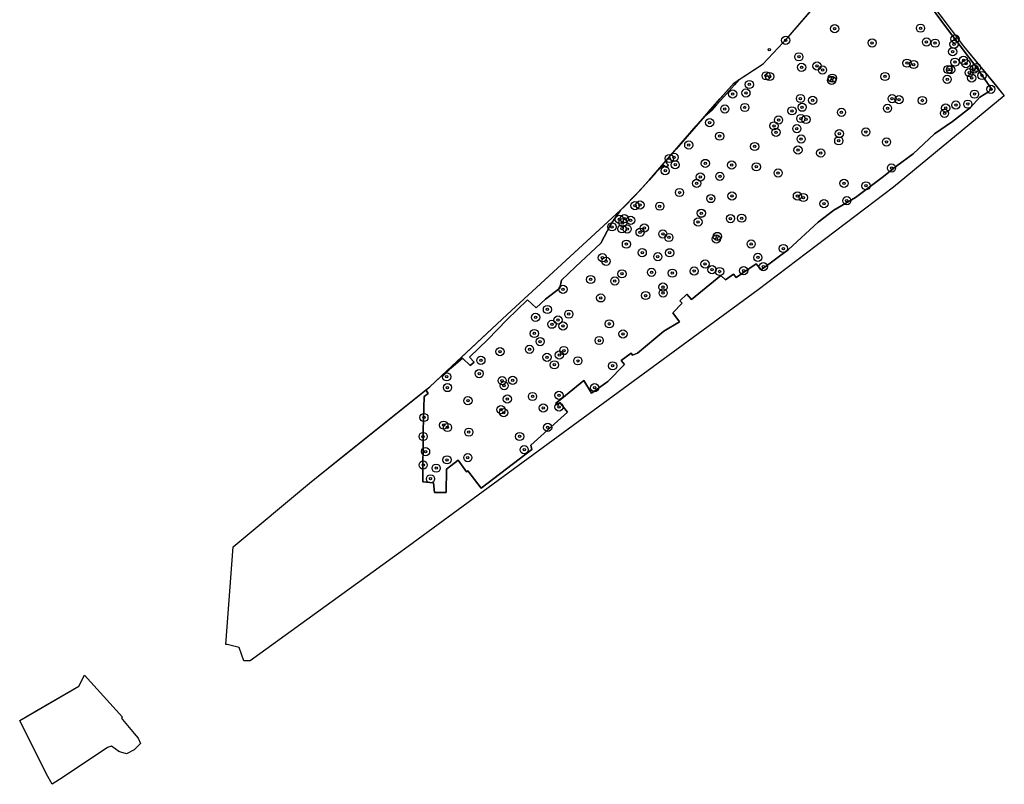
# Model space of a CAD drawing. Header units: inches. Extents: x 149088 to 149676, y 416771 to 417457.
# Tile 1 of 4: x 149255 to 149676, y 416771 to 417097. Entities that reach past the tile are written whole.
import ezdxf

# ---------------------------------------------------------------- set-up
doc = ezdxf.new("R2010")
doc.units = ezdxf.units.IN
doc.header["$MEASUREMENT"] = 0
doc.header["$PDMODE"] = 33
doc.header["$PDSIZE"] = -3
for name, color, linetype in [('Niet gedetecteerde gebieden (D-gebied) (ca. 16.585 m2)', 1, 'Continuous'), ('Onderzoeksgebied Casterens Hoeve West (ca. 53.887 m2)', 5, 'Continuous'), ('Significante objecten binnen onderzoeksgebied CHW', 3, 'Continuous'), ('Significante objecten buiten onderzoeksgebied CHW', 1, 'Continuous'), ('Veiligheidsmarge objecten CHW', 6, 'Continuous'), ('Vrijgegeven gebieden (A+B gebied) (ca. 36.023 m2)', 3, 'Continuous')]:
    doc.layers.add(name, color=color, linetype=linetype)

msp = doc.modelspace()

# ---------------------------------------------------------------- linework, layer by layer
at = {"layer": 'Niet gedetecteerde gebieden (D-gebied) (ca. 16.585 m2)'}
msp.add_lwpolyline([(149633.15, 417120.03), (149658.72, 417086.14), (149671.59, 417070.43), (149676.12, 417064.9), (149628.76, 417025.8), (149570.94, 416981.97), (149421.42, 416872.25), (149353.89, 416823.46), (149351.24, 416823.46), (149349.21, 416829.19), (149344.08, 416830.43), (149343.95, 416830.46), (149343.52, 416830.37), (149346.69, 416872.16), (149379.29, 416899.4), (149391.09, 416908.86), (149392.01, 416909.59), (149428.99, 416939.22), (149429.99, 416937.64), (149428.29, 416936.43), (149427.84, 416921.86), (149427.74, 416899.87), (149432.19, 416899.48), (149432.67, 416895.32), (149437.69, 416895.42), (149437.79, 416905.28), (149442.82, 416909.14), (149446.34, 416904.24), (149446.88, 416904.64), (149452.68, 416897.23), (149474.32, 416913.78), (149473.9, 416915.54), (149489.45, 416929.76), (149486.29, 416933.78), (149485.18, 416932.76), (149484.55, 416933.49), (149487.07, 416935.55), (149496.54, 416943.16), (149499.73, 416937.8), (149506.76, 416942.8), (149513.92, 416950.05), (149512.48, 416951.81), (149516.67, 416954.87), (149517.34, 416954.06), (149519.37, 416954.87), (149530.68, 416964.24), (149537.39, 416968.3), (149534.46, 416972.08), (149538.47, 416976.27), (149537.52, 416977.26), (149540.49, 416980.14), (149542.43, 416977.8), (149554.95, 416988.07), (149557.02, 416986.27), (149560.49, 416988.65), (149561.57, 416987.17), (149570.09, 416993.02), (149572.2, 416990.5), (149583.91, 416999.24), (149596.57, 417010.86), (149603.28, 417015.99), (149612.6, 417021.4), (149623.95, 417029.95), (149630.21, 417034.91), (149637.19, 417040.13), (149646.34, 417048.64), (149654.04, 417053.87), (149661.74, 417059.9), (149665.61, 417064.32), (149669.35, 417066.52), (149670.61, 417067.79), (149663.95, 417077.33), (149650.57, 417095.08), (149636.74, 417114.04)], dxfattribs=at)
for points in [[(149548.11, 417056.16), (149535.9, 417042.13), (149544.47, 417052.05)], [(149527.2, 417032.06), (149531.82, 417037.41), (149531.75, 417036.15), (149532.62, 417035.25), (149531.69, 417034.39), (149530.48, 417035.16)], [(149520.42, 417024.43), (149527.03, 417031.89), (149527.2, 417032.06), (149524.36, 417028.77)], [(149512.18, 417016.07), (149520.42, 417024.43), (149517.91, 417021.66), (149513.88, 417017.64)], [(149512.18, 417016.07), (149507.89, 417009.78), (149503.7, 417001.89), (149492.89, 416991.85), (149486.92, 416986.12), (149486.26, 416982.62), (149480.1, 416977.95), (149476.11, 416974.26), (149472.35, 416977.75), (149463.57, 416969.11), (149455.42, 416960.77), (149447.57, 416953.18), (149449.61, 416951.08), (149447.91, 416949.69), (149444.6, 416952.78), (149439.64, 416948.47), (149436.21, 416945.05), (149435.6, 416945.17), (149463.72, 416971.49)]]:
    msp.add_lwpolyline(points, close=True, dxfattribs=at)
for points in [[(149562.91, 417071.87, 0), (149560.86, 417069.5, 0), (149557.62, 417065.9, 0), (149553.19, 417060.98, 0), (149551.11, 417058.66, 0), (149548.11, 417056.17, 0), (149550.65, 417059.04, 0), (149554.62, 417063.52, 0), (149557.15, 417066.38, 0), (149560.77, 417070.47, 0)], [(149261.74, 416801.68, 0), (149266.17, 416804.24, 0), (149280.69, 416812.66, 0), (149283.19, 416817.34, 0), (149299.39, 416799.32, 0), (149298.89, 416799.01, 0), (149299.41, 416798.39, 0), (149304.4, 416792.37, 0), (149306.02, 416790.42, 0), (149307.04, 416788.13, 0), (149304.39, 416785.45, 0), (149301.13, 416783.73, 0), (149298.72, 416784.44, 0), (149297.87, 416784.69, 0), (149294.61, 416786.98, 0), (149292.99, 416786.41, 0), (149274.04, 416773.8, 0), (149269.39, 416770.7, 0), (149266.92, 416775.1, 0), (149255.46, 416798.03, 0)]]:
    msp.add_polyline3d(points, close=True, dxfattribs=at)
at = {"layer": 'Onderzoeksgebied Casterens Hoeve West (ca. 53.887 m2)'}
msp.add_lwpolyline([(149633.15, 417120.03), (149658.72, 417086.14), (149676.12, 417064.9), (149628.76, 417025.8), (149570.94, 416981.97), (149421.42, 416872.25), (149353.89, 416823.46), (149351.24, 416823.46), (149349.21, 416829.19), (149344.08, 416830.43), (149343.95, 416830.46), (149343.52, 416830.37), (149346.69, 416872.16), (149379.29, 416899.4), (149430.7, 416940.59), (149463.72, 416971.49), (149513.88, 417017.64), (149517.91, 417021.66), (149524.36, 417028.77), (149544.47, 417052.05), (149560.77, 417070.47), (149573.05, 417078.51), (149583.84, 417089.94), (149604.37, 417113.86)], dxfattribs=at)
msp.add_lwpolyline([(149307.04, 416788.13), (149304.39, 416785.45), (149301.13, 416783.73), (149298.72, 416784.44), (149297.87, 416784.69), (149294.61, 416786.98), (149292.99, 416786.41), (149274.04, 416773.8), (149269.39, 416770.7), (149266.92, 416775.1), (149255.46, 416798.03), (149280.69, 416812.66), (149283.19, 416817.34), (149299.39, 416799.32), (149298.89, 416799.01), (149299.41, 416798.39), (149304.4, 416792.37), (149306.02, 416790.42)], close=True, dxfattribs=at)
at = {"layer": 'Significante objecten binnen onderzoeksgebied CHW'}
for p in [(149603.64, 417093.52), (149640.32, 417093.75), (149582.7, 417088.57), (149619.65, 417087.46), (149642.86, 417087.86), (149646.56, 417087.37), (149654.66, 417086.89), (149655.09, 417089.15), (149654.04, 417083.7), (149588.34, 417081.53), (149596.1, 417077.62), (149634.52, 417078.83), (149637.43, 417078.23), (149655.06, 417079.25), (149658.7, 417080.06), (149659.78, 417078.56), (149574.37, 417073.42), (149589.51, 417077.04), (149598.47, 417075.87), (149652.05, 417076.09), (149653.21, 417076), (149661.13, 417074.77), (149663.24, 417076.35), (149664.25, 417076.94), (149666.61, 417073.54), (149567.16, 417069.71), (149575.84, 417073.1), (149602.39, 417071.48), (149602.67, 417072.41), (149625.16, 417073.13), (149651.73, 417071.92), (149662.17, 417072.48), (149560.06, 417065.63), (149565.72, 417066.09), (149663.39, 417065.57), (149670.38, 417067.67), (149589.03, 417063.7), (149594.25, 417062.96), (149628.19, 417063.66), (149631.14, 417063.24), (149641.12, 417062.86), (149655.42, 417060.9), (149660.54, 417061.3), (149556.71, 417059.21), (149565.26, 417059.87), (149585.4, 417058.42), (149589.74, 417059.98), (149606.56, 417057.83), (149626.24, 417059.54), (149650.59, 417057.36), (149651.07, 417059.62), (149550.22, 417053.39), (149579.66, 417054.51), (149589.21, 417055.16), (149591.43, 417054.75), (149577.75, 417052.02), (149578.61, 417049.27), (149587.48, 417050.84), (149605.61, 417048.71), (149616.96, 417049.38), (149554.5, 417047.64), (149589.33, 417046.39), (149605.4, 417045.64), (149625.79, 417045.1), (149541.31, 417043.81), (149569.5, 417043.21), (149588.01, 417041.67), (149597.7, 417040.39), (149533.02, 417038.08), (149535.04, 417038.57), (149548.37, 417035.97), (149531.24, 417032.84), (149535.51, 417035.41), (149559.67, 417035.27), (149570.14, 417034.54), (149579.49, 417031.87), (149627.93, 417034), (149544.67, 417027.45), (149546.25, 417030.19), (149554.59, 417030.47), (149607.62, 417027.45), (149537.36, 417023.55), (149617.02, 417026.41), (149550.76, 417020.96), (149559.79, 417022.08), (149587.74, 417022.05), (149590.26, 417021.4), (149599.08, 417018.75), (149608.84, 417020.05), (149518.34, 417017.94), (149520.49, 417018.2), (149528.94, 417017.7), (149546.67, 417014.66), (149546.68, 417014.7), (149511.64, 417012.07), (149513.13, 417010.64), (149513.81, 417012.35), (149516.48, 417011.66), (149545.3, 417010.96), (149559.12, 417012.41), (149563.95, 417012.58), (149508.54, 417008.86), (149512.77, 417008.05), (149515.01, 417007.93), (149520.52, 417006.55), (149522.33, 417008.41), (149530.24, 417005.83), (149532.8, 417004.34), (149553.08, 417003.68), (149553.49, 417004.78), (149514.68, 417001.5), (149521.43, 416997.85), (149533.18, 416997.8), (149567.97, 417001.57), (149581.75, 416999.62), (149504.42, 416995.68), (149505.99, 416994.16), (149528.09, 416996.12), (149570.84, 416995.82), (149525.4, 416989.46), (149543.62, 416989.98), (149548.28, 416993.03), (149551.26, 416990.57), (149554.49, 416989.8), (149564.76, 416990.16), (149573.17, 416991.88), (149499.39, 416986.39), (149509.7, 416985.72), (149512.75, 416988.82), (149534.28, 416989.1), (149487.57, 416982.16), (149530.28, 416983.14), (149503.71, 416978.52), (149522.89, 416979.52), (149530.37, 416980.6), (149480.93, 416973.58), (149475.87, 416970.2), (149485.44, 416969.05), (149490.05, 416971.59), (149482.84, 416967.27), (149487.56, 416966.52), (149507.35, 416967.44), (149475.3, 416963.32), (149477.81, 416959.86), (149503.04, 416960.3), (149513.23, 416963.13), (149460.69, 416955.56), (149473.27, 416956.53), (149487.96, 416956.02), (149452.5, 416951.84), (149480.73, 416953.16), (149486, 416954.11), (149493.93, 416951.63), (149483.85, 416949.93), (149508.76, 416949.51), (149437.9, 416944.8), (149451.77, 416946.18), (149461.57, 416943.18), (149466.08, 416943.28), (149438.21, 416940.21), (149462.42, 416941), (149501.11, 416940.16), (149446.96, 416934.6), (149463.78, 416935.32), (149474.56, 416936.41), (149485.84, 416936.89), (149461.08, 416930.77), (149479.15, 416931.5), (149485.89, 416931.93), (149428.15, 416927.44), (149462.23, 416929.5), (149436.61, 416924.17), (149438.22, 416923.17), (149481, 416923.18), (149427.82, 416919.28), (149447.34, 416921.17), (149469.03, 416919.31), (149471, 416913.66), (149428.86, 416912.86), (149438.04, 416909.33), (149446.91, 416910.27), (149427.86, 416907.12), (149433.41, 416905.78), (149430.97, 416901.22)]:
    msp.add_point(p, dxfattribs=at)
at = {"layer": 'Significante objecten buiten onderzoeksgebied CHW'}
msp.add_point((149575.71, 417084.54), dxfattribs=at)
at = {"layer": 'Veiligheidsmarge objecten CHW', "color": 210, "linetype": 'Continuous', "lineweight": 25}
for centre in [(149603.64, 417093.52), (149640.32, 417093.75), (149655.09, 417089.15), (149582.7, 417088.57), (149619.65, 417087.46), (149642.86, 417087.86), (149646.56, 417087.37), (149654.66, 417086.89), (149588.34, 417081.53), (149654.04, 417083.7), (149589.51, 417077.04), (149596.1, 417077.62), (149634.52, 417078.83), (149637.43, 417078.23), (149655.06, 417079.25), (149658.7, 417080.06), (149659.78, 417078.56), (149663.24, 417076.35), (149664.25, 417076.94), (149574.37, 417073.42), (149575.84, 417073.1), (149598.47, 417075.87), (149602.67, 417072.41), (149625.16, 417073.13), (149652.05, 417076.09), (149653.21, 417076), (149661.13, 417074.77), (149662.17, 417072.48), (149666.61, 417073.54), (149567.16, 417069.71), (149602.39, 417071.48), (149651.73, 417071.92), (149560.06, 417065.63), (149565.72, 417066.09), (149589.03, 417063.7), (149663.39, 417065.57), (149670.38, 417067.67), (149565.26, 417059.87), (149589.74, 417059.98), (149594.25, 417062.96), (149626.24, 417059.54), (149628.19, 417063.66), (149631.14, 417063.24), (149641.12, 417062.86), (149651.07, 417059.62), (149655.42, 417060.9), (149660.54, 417061.3), (149556.71, 417059.21), (149585.4, 417058.42), (149606.56, 417057.83), (149650.59, 417057.36), (149550.22, 417053.39), (149577.75, 417052.02), (149579.66, 417054.51), (149589.21, 417055.16), (149591.43, 417054.75), (149554.5, 417047.64), (149578.61, 417049.27), (149587.48, 417050.84), (149605.61, 417048.71), (149616.96, 417049.38), (149541.31, 417043.81), (149569.5, 417043.21), (149589.33, 417046.39), (149605.4, 417045.64), (149625.79, 417045.1), (149535.04, 417038.57), (149588.01, 417041.67), (149597.7, 417040.39), (149533.02, 417038.08), (149535.51, 417035.41), (149548.37, 417035.97), (149559.67, 417035.27), (149570.14, 417034.54), (149531.24, 417032.84), (149546.25, 417030.19), (149554.59, 417030.47), (149579.49, 417031.87), (149627.93, 417034), (149544.67, 417027.45), (149607.62, 417027.45), (149617.02, 417026.41), (149537.36, 417023.55), (149559.79, 417022.08), (149587.74, 417022.05), (149518.34, 417017.94), (149520.49, 417018.2), (149528.94, 417017.7), (149550.76, 417020.96), (149590.26, 417021.4), (149599.08, 417018.75), (149608.84, 417020.05), (149546.67, 417014.66), (149546.68, 417014.7), (149511.64, 417012.07), (149513.13, 417010.64), (149513.81, 417012.35), (149516.48, 417011.66), (149545.3, 417010.96), (149559.12, 417012.41), (149563.95, 417012.58), (149508.54, 417008.86), (149512.77, 417008.05), (149515.01, 417007.93), (149520.52, 417006.55), (149522.33, 417008.41), (149530.24, 417005.83), (149514.68, 417001.5), (149532.8, 417004.34), (149553.08, 417003.68), (149553.49, 417004.78), (149567.97, 417001.57), (149521.43, 416997.85), (149533.18, 416997.8), (149581.75, 416999.62), (149504.42, 416995.68), (149505.99, 416994.16), (149528.09, 416996.12), (149548.28, 416993.03), (149570.84, 416995.82), (149512.75, 416988.82), (149525.4, 416989.46), (149534.28, 416989.1), (149543.62, 416989.98), (149551.26, 416990.57), (149554.49, 416989.8), (149564.76, 416990.16), (149573.17, 416991.88), (149499.39, 416986.39), (149509.7, 416985.72), (149487.57, 416982.16), (149530.28, 416983.14), (149530.37, 416980.6), (149503.71, 416978.52), (149522.89, 416979.52), (149480.93, 416973.58), (149490.05, 416971.59), (149475.87, 416970.2), (149482.84, 416967.27), (149485.44, 416969.05), (149507.35, 416967.44), (149475.3, 416963.32), (149487.56, 416966.52), (149513.23, 416963.13), (149477.81, 416959.86), (149503.04, 416960.3), (149460.69, 416955.56), (149473.27, 416956.53), (149487.96, 416956.02), (149452.5, 416951.84), (149480.73, 416953.16), (149486, 416954.11), (149493.93, 416951.63), (149451.77, 416946.18), (149483.85, 416949.93), (149508.76, 416949.51), (149437.9, 416944.8), (149461.57, 416943.18), (149466.08, 416943.28), (149438.21, 416940.21), (149462.42, 416941), (149501.11, 416940.16), (149446.96, 416934.6), (149463.78, 416935.32), (149474.56, 416936.41), (149485.84, 416936.89), (149461.08, 416930.77), (149462.23, 416929.5), (149479.15, 416931.5), (149485.89, 416931.93), (149428.15, 416927.44), (149436.61, 416924.17), (149438.22, 416923.17), (149447.34, 416921.17), (149481, 416923.18), (149427.82, 416919.28), (149469.03, 416919.31), (149428.86, 416912.86), (149471, 416913.66), (149438.04, 416909.33), (149446.91, 416910.27), (149427.86, 416907.12), (149433.41, 416905.78), (149430.97, 416901.22)]:
    msp.add_circle(centre, 1.75, dxfattribs=at)
at = {"layer": 'Vrijgegeven gebieden (A+B gebied) (ca. 36.023 m2)'}
msp.add_lwpolyline([(149636.74, 417114.04), (149650.57, 417095.08), (149663.95, 417077.33), (149670.61, 417067.79), (149669.35, 417066.52), (149665.61, 417064.32), (149661.74, 417059.9), (149654.04, 417053.87), (149646.34, 417048.64), (149637.19, 417040.13), (149630.21, 417034.91), (149623.95, 417029.95), (149612.6, 417021.4), (149603.28, 417015.99), (149596.57, 417010.86), (149583.91, 416999.24), (149572.2, 416990.5), (149570.09, 416993.02), (149561.57, 416987.17), (149560.49, 416988.65), (149557.02, 416986.27), (149554.95, 416988.07), (149542.43, 416977.8), (149540.49, 416980.14), (149537.52, 416977.26), (149538.47, 416976.27), (149534.46, 416972.08), (149537.39, 416968.3), (149530.68, 416964.24), (149519.37, 416954.87), (149517.34, 416954.06), (149516.67, 416954.87), (149512.48, 416951.81), (149513.92, 416950.05), (149506.76, 416942.8), (149499.73, 416937.8), (149496.54, 416943.16), (149487.07, 416935.55), (149484.55, 416933.49), (149485.18, 416932.76), (149486.29, 416933.78), (149489.45, 416929.76), (149473.9, 416915.54), (149474.32, 416913.78), (149452.68, 416897.23), (149446.88, 416904.64), (149446.34, 416904.24), (149442.82, 416909.14), (149437.79, 416905.28), (149437.69, 416895.42), (149432.67, 416895.32), (149432.19, 416899.48), (149427.74, 416899.87), (149427.84, 416921.86), (149428.29, 416936.43), (149429.99, 416937.64), (149428.99, 416939.22), (149430.7, 416940.59), (149435.6, 416945.17), (149436.21, 416945.05), (149439.64, 416948.47), (149444.6, 416952.78), (149447.91, 416949.69), (149449.61, 416951.08), (149447.57, 416953.18), (149455.42, 416960.77), (149463.57, 416969.11), (149472.35, 416977.75), (149476.11, 416974.26), (149480.1, 416977.95), (149486.26, 416982.62), (149486.92, 416986.12), (149492.89, 416991.85), (149503.7, 417001.89), (149507.89, 417009.78), (149512.18, 417016.07), (149513.88, 417017.64), (149517.91, 417021.66), (149520.42, 417024.43), (149520.42, 417024.43), (149524.36, 417028.77), (149527.2, 417032.06), (149530.48, 417035.16), (149531.69, 417034.39), (149532.62, 417035.25), (149531.75, 417036.15), (149531.82, 417037.41), (149535.9, 417042.13), (149548.11, 417056.16), (149548.11, 417056.17), (149551.11, 417058.66), (149553.19, 417060.98), (149557.62, 417065.9), (149560.86, 417069.5), (149562.91, 417071.87), (149573.05, 417078.51), (149583.84, 417089.94), (149595.92, 417104.02)], dxfattribs=at)

doc.saveas('drawing.dxf')
